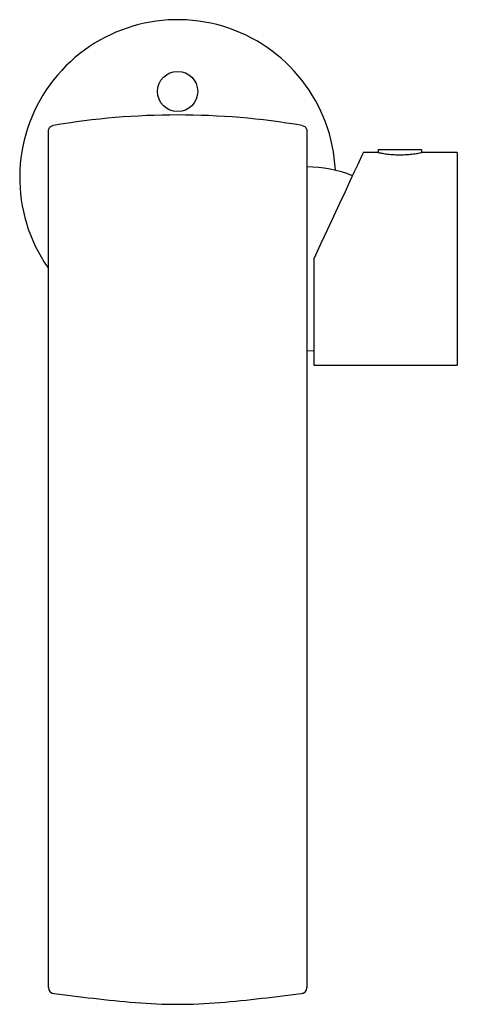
# Model space of a CAD drawing. Header units: millimetres. Extents: x 4047.137 to 4047.213, y 2132.84 to 2133.012.
import ezdxf

# ---------------------------------------------------------------- set-up
doc = ezdxf.new("R2010")
doc.units = ezdxf.units.MM
doc.layers.add('SANINDUSA', color=3, linetype='Continuous')

msp = doc.modelspace()

# ---------------------------------------------------------------- linework, layer by layer
at = {"layer": 'SANINDUSA'}
for p, q in [((4047.141547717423, 2132.992366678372), (4047.14154749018, 2132.992345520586)), ((4047.14154749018, 2132.992345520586), (4047.14154749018, 2132.992366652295)), ((4047.14154749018, 2132.990449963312), (4047.14154749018, 2132.992345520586)), ((4047.141547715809, 2132.992366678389), (4047.141547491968, 2132.992366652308)), ((4047.186547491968, 2132.992345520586), (4047.186547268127, 2132.992366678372)), ((4047.186547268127, 2132.992366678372), (4047.186547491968, 2132.992366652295)), ((4047.186547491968, 2132.992366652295), (4047.186547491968, 2132.992345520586)), ((4047.186547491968, 2132.992345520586), (4047.186547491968, 2132.990449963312)), ((4047.198947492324, 2132.988648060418), (4047.196374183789, 2132.988648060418)), ((4047.198947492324, 2132.98904806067), (4047.198947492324, 2132.988648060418)), ((4047.199047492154, 2132.9891480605), (4047.206104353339, 2132.9891480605)), ((4047.206104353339, 2132.9891480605), (4047.206447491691, 2132.9891480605)), ((4047.206547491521, 2132.988648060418), (4047.206547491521, 2132.98904806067)), ((4047.212747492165, 2132.988648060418), (4047.206547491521, 2132.988648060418)), ((4047.212747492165, 2132.988648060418), (4047.212747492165, 2132.970148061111)), ((4047.14154749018, 2132.849849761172), (4047.14154749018, 2132.972712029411)), ((4047.186547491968, 2132.972712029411), (4047.186547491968, 2132.849849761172)), ((4047.187747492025, 2132.970148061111), (4047.187747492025, 2132.951648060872)), ((4047.212747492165, 2132.970148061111), (4047.212747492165, 2132.951648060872)), ((4047.187747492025, 2132.951648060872), (4047.212747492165, 2132.951648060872))]:
    msp.add_line(p, q, dxfattribs=at)
at = {"layer": 'SANINDUSA', "flags": 128}
for points in [[(4047.196374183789, 2132.988648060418), (4047.19635407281, 2132.988604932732), (4047.196193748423, 2132.988261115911), (4047.195876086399, 2132.987579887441), (4047.195407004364, 2132.986573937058), (4047.194795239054, 2132.985262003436), (4047.19405218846, 2132.983668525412), (4047.193191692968, 2132.98182318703), (4047.1922297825, 2132.979760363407), (4047.191184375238, 2132.977518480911), (4047.190074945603, 2132.975139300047), (4047.188922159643, 2132.972667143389), (4047.187747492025, 2132.970148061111)], [(4047.186547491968, 2132.954148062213), (4047.187708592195, 2132.954179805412), (4047.187747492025, 2132.954181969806)]]:
    msp.add_lwpolyline(points, dxfattribs=at)
at = {"layer": 'SANINDUSA'}
msp.add_circle((4047.164047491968, 2132.999270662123), 0.003499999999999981, dxfattribs=at)
for centre, radius, start, end in [((4047.164047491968, 2132.984270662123), 0.02750000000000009, 2.684657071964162, 214.6663572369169), ((4047.164047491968, 2132.865787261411), 0.1293923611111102, 80.36009574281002, 99.63990425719), ((4047.199047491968, 2132.989048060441), 9.999999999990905e-05, 90, 180), ((4047.206447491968, 2132.989048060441), 9.999999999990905e-05, 0, 90), ((4047.186547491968, 2132.964898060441), 0.02125000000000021, 68.0514018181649, 90), ((4047.142547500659, 2132.843236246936), 0.00100001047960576, 180.0004888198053, 261.7887420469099), ((4047.18554748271, 2132.843236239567), 0.001000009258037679, 277.8906905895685, 359.9999333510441)]:
    msp.add_arc(centre, radius, start, end, dxfattribs=at)
for points, knots in [([(4047.14154749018, 2132.992366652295), (4047.141558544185, 2132.992479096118), (4047.141580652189, 2132.992703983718), (4047.141753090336, 2132.993003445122), (4047.142006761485, 2132.993230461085), (4047.142235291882, 2132.993325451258), (4047.142362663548, 2132.993349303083), (4047.142380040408, 2132.993352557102)], [0, 0, 0, 0, 0.2405043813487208, 0.4810086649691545, 0.7215103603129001, 0.9620066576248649, 1, 1, 1, 1]), ([(4047.18571494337, 2132.993352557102), (4047.185823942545, 2132.993322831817), (4047.186041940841, 2132.993263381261), (4047.186308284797, 2132.993043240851), (4047.186489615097, 2132.992755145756), (4047.186545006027, 2132.992513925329), (4047.186547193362, 2132.992384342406), (4047.186547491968, 2132.992366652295)], [0, 0, 0, 0, 0.2404911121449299, 0.4809821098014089, 0.7214767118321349, 0.9619771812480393, 0.9999999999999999, 0.9999999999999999, 0.9999999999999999, 0.9999999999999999]), ([(4047.14154749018, 2132.972712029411), (4047.14154749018, 2132.973701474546), (4047.14154749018, 2132.975708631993), (4047.14154749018, 2132.978623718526), (4047.14154749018, 2132.981397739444), (4047.14154749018, 2132.983888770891), (4047.14154749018, 2132.986070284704), (4047.14154749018, 2132.987845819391), (4047.14154749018, 2132.989196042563), (4047.14154749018, 2132.99020961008), (4047.14154749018, 2132.990363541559), (4047.14154749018, 2132.990449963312)], [0, 0, 0, 0, 0.1069202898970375, 0.2168951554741, 0.323831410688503, 0.4339457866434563, 0.5395645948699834, 0.6482771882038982, 0.7534210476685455, 0.8615631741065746, 1, 1, 1, 1]), ([(4047.186547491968, 2132.990449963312), (4047.186547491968, 2132.990363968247), (4047.186547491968, 2132.990211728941), (4047.186547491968, 2132.989198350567), (4047.186547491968, 2132.987861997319), (4047.186547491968, 2132.986077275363), (4047.186547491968, 2132.983912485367), (4047.186547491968, 2132.981409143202), (4047.186547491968, 2132.978651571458), (4047.186547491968, 2132.975722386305), (4047.186547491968, 2132.973715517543), (4047.186547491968, 2132.972712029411)], [0, 0, 0, 0, 0.1384429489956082, 0.2450891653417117, 0.351727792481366, 0.4588930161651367, 0.5660574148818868, 0.6745786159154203, 0.7831059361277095, 0.891547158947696, 0.9999999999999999, 0.9999999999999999, 0.9999999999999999, 0.9999999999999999]), ([(4047.198960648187, 2132.988645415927), (4047.198990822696, 2132.988639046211), (4047.199053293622, 2132.988625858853), (4047.199653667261, 2132.988510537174), (4047.200576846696, 2132.988373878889), (4047.201669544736, 2132.988270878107), (4047.202423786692, 2132.988258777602), (4047.202747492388, 2132.988253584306)], [0, 0, 0, 0, 0.1965846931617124, 0.4069934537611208, 0.6209916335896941, 0.8373371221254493, 0.9999999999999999, 0.9999999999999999, 0.9999999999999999, 0.9999999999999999]), ([(4047.202747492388, 2132.988253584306), (4047.203169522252, 2132.988262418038), (4047.204013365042, 2132.988280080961), (4047.20514377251, 2132.988403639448), (4047.20599994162, 2132.988538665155), (4047.206496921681, 2132.988637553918), (4047.206500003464, 2132.988638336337), (4047.206501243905, 2132.988638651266)], [0, 0, 0, 0, 0.211740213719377, 0.4233715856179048, 0.637830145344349, 0.8542239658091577, 1, 1, 1, 1]), ([(4047.14154749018, 2132.843318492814), (4047.14154749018, 2132.84329574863), (4047.14154749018, 2132.843201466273), (4047.14154749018, 2132.843807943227), (4047.14154749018, 2132.845086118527), (4047.14154749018, 2132.84695818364), (4047.14154749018, 2132.848646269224), (4047.14154749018, 2132.849618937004), (4047.14154749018, 2132.849849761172)], [0, 0, 0, 0, 0.0689457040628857, 0.2858033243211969, 0.5026168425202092, 0.718636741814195, 0.9332295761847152, 1, 1, 1, 1]), ([(4047.186547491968, 2132.849849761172), (4047.186547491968, 2132.849618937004), (4047.186547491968, 2132.848646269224), (4047.186547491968, 2132.84695818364), (4047.186547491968, 2132.845086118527), (4047.186547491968, 2132.843807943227), (4047.186547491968, 2132.843201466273), (4047.186547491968, 2132.84329574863), (4047.186547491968, 2132.843318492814)], [0, 0, 0, 0, 0.06677042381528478, 0.281363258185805, 0.4973831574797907, 0.7141966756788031, 0.9310542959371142, 1, 1, 1, 1]), ([(4047.142119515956, 2132.842280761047), (4047.144544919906, 2132.841976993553), (4047.14940207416, 2132.841368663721), (4047.156702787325, 2132.840583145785), (4047.164047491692, 2132.840232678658), (4047.171392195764, 2132.840583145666), (4047.178692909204, 2132.841368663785), (4047.183550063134, 2132.841976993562), (4047.185975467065, 2132.842280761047)], [0, 0, 0, 0, 0.1664684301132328, 0.3333724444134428, 0.4999999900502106, 0.6666275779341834, 0.8335315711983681, 1, 1, 1, 1])]:
    msp.add_open_spline(points, degree=3, knots=knots, dxfattribs=at)

doc.saveas('drawing.dxf')
